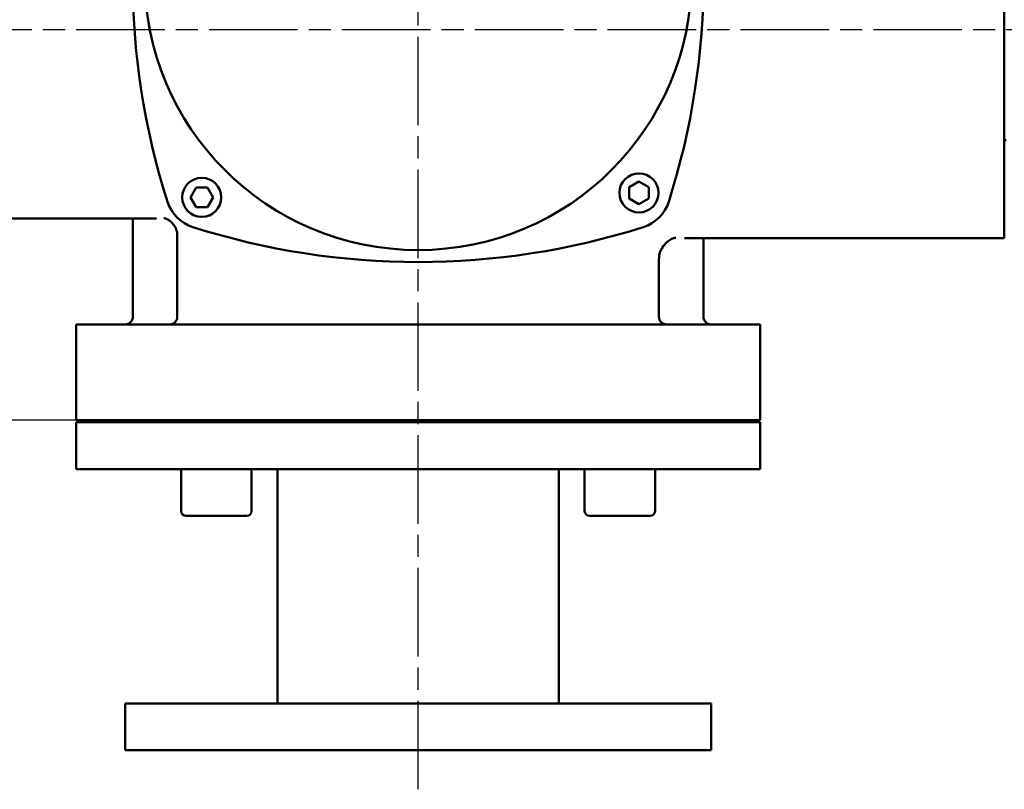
# Model space of a CAD drawing. Header units: millimetres. Extents: x -4672 to 9781, y -278 to 1426.
# Tile 5 of 28: x 424 to 676, y 607 to 804. Entities that reach past the tile are written whole.
import ezdxf

# ---------------------------------------------------------------- set-up
doc = ezdxf.new("R2010")
doc.units = ezdxf.units.MM
doc.header["$LTSCALE"] = 4
doc.linetypes.add('CHAIN', pattern=[0.7087, 0.4724, -0.0591, 0.1181, -0.0591])
for name, color, linetype, lineweight in [('Видимый контур (ГОСТ)', 7, 'Continuous', 50), ('Линия резьбы (ГОСТ)', 7, 'Continuous', 25), ('Осевая линия (ГОСТ)', 7, 'Continuous', 25), ('Размер (ГОСТ)', 7, 'Continuous', 25)]:
    doc.layers.add(name, color=color, linetype=linetype, lineweight=lineweight)
doc.styles.add('Обычный текст (ГОСТ)', font='GOST Common Italic.ttf')
doc.dimstyles.new('Обычный (ГОСТ)', dxfattribs={"dimscale": 4, "dimtxt": 3.5, "dimasz": 3.5, "dimexe": 1, "dimexo": 0, "dimgap": 0.5, "dimtad": 1, "dimtxsty": 'Обычный текст (ГОСТ)', "dimblk": 'Filled-1', "dimcen": 0.09, "dimdle": 15, "dimclrd": 256, "dimclre": 256, "dimclrt": 256, "dimazin": 2, "dimtfac": 0.714286, "dimtdec": 3, "dimtmove": 0, "dimatfit": 3, "dimfxl": 1, "dimtolj": 1, "dimlwd": 25, "dimlwe": 25, "dimarcsym": 0})

# ---------------------------------------------------------------- blocks, each defined once
blk = doc.blocks.new('Filled-1')
at = {"color": 0}
for p, q in [((0, 0), (-1, 0.143)), ((-1, 0.143), (-1, -0.143)), ((-1, 0), (0, 0)), ((-1, -0.143), (0, 0))]:
    blk.add_line(p, q, dxfattribs=at)
at = {"color": 0, "flags": 128}
blk.add_lwpolyline([(-1, -0.143), (0, 0), (-1, 0.143), (-1, -0.143)], dxfattribs=at)
at = {"color": 0}
blk.add_solid([(-1, -0.143), (0, 0), (-1, 0.143), (-1, -0.143)], dxfattribs=at)
blk = doc.blocks.new('*D11')
at = {"layer": 'Defpoints', "color": 0, "linetype": 'Continuous', "transparency": 16777216}
for p in [(310.6, 801.73), (370.6, 801.73), (438.6, 701.73)]:
    blk.add_point(p, dxfattribs=at)
at = {"layer": 'Размер (ГОСТ)', "linetype": 'Continuous', "lineweight": 25, "transparency": 16777216}
for p, q in [((370.6, 801.73), (306.6, 801.73)), ((310.6, 715.73), (310.6, 787.73)), ((438.6, 701.73), (306.6, 701.73))]:
    blk.add_line(p, q, dxfattribs=at)
at = {"layer": 'Размер (ГОСТ)', "linetype": 'Continuous', "lineweight": 25, "transparency": 16777216, "xscale": 14, "yscale": 14, "zscale": 14}
for p, rotation in [((310.6, 801.73), 90), ((310.6, 701.73), 270)]:
    blk.add_blockref('Filled-1', p, dxfattribs=dict(at, rotation=rotation))
at = {"layer": 'Размер (ГОСТ)', "linetype": 'Continuous', "lineweight": 25, "transparency": 16777216, "insert": (294.6, 739.61), "char_height": 14, "attachment_point": 1, "rotation": 90, "style": 'Обычный текст (ГОСТ)'}
blk.add_mtext('\\A1;100', dxfattribs=at)
blk = doc.blocks.new('*D14')
at = {"layer": 'Defpoints', "color": 0, "linetype": 'Continuous', "transparency": 16777216}
for p in [(235.24, 949.73), (356.1, 949.73), (438.6, 701.73)]:
    blk.add_point(p, dxfattribs=at)
at = {"layer": 'Размер (ГОСТ)', "linetype": 'Continuous', "lineweight": 25, "transparency": 16777216}
for p, q in [((356.1, 949.73), (231.24, 949.73)), ((235.24, 715.73), (235.24, 935.73)), ((438.6, 701.73), (231.24, 701.73))]:
    blk.add_line(p, q, dxfattribs=at)
at = {"layer": 'Размер (ГОСТ)', "linetype": 'Continuous', "lineweight": 25, "transparency": 16777216, "xscale": 14, "yscale": 14, "zscale": 14}
for p, rotation in [((235.24, 949.73), 90), ((235.24, 701.73), 270)]:
    blk.add_blockref('Filled-1', p, dxfattribs=dict(at, rotation=rotation))
at = {"layer": 'Размер (ГОСТ)', "linetype": 'Continuous', "lineweight": 25, "transparency": 16777216, "insert": (219.24, 809.89), "char_height": 14, "attachment_point": 1, "rotation": 90, "style": 'Обычный текст (ГОСТ)'}
blk.add_mtext('\\A1;248', dxfattribs=at)

msp = doc.modelspace()

# ---------------------------------------------------------------- linework, layer by layer
at = {"layer": 'Видимый контур (ГОСТ)'}
for p, q in [((676.103, 761.301), (676.103, 842.168)), ((676.103, 773.381), (676.603, 773.381)), ((467.854, 758.775), (469.297, 761.275)), ((469.297, 761.275), (472.184, 761.275)), ((472.184, 761.275), (473.627, 758.775)), ((580.112, 761.365), (582.612, 762.809)), ((580.112, 758.479), (580.112, 761.365)), ((582.612, 762.809), (585.112, 761.365)), ((585.112, 761.365), (585.112, 758.479)), ((676.103, 761.301), (676.103, 755.074)), ((469.297, 756.275), (467.854, 758.775)), ((473.627, 758.775), (472.184, 756.275)), ((582.612, 757.035), (580.112, 758.479)), ((585.112, 758.479), (582.612, 757.035)), ((472.184, 756.275), (469.297, 756.275)), ((459.14, 753.354), (417.169, 753.354)), ((453.103, 728.235), (453.103, 753.354)), ((676.103, 748.354), (676.103, 755.074)), ((464.484, 728.235), (464.484, 748.895)), ((594.228, 748.354), (676.103, 748.354)), ((599.103, 728.235), (599.103, 748.354)), ((587.722, 728.235), (587.722, 742.87)), ((438.603, 726.235), (613.603, 726.235)), ((438.603, 726.235), (438.603, 701.735)), ((613.603, 726.235), (613.603, 701.735)), ((438.603, 701.735), (613.603, 701.735)), ((613.603, 701.235), (438.603, 701.235)), ((438.603, 689.235), (438.603, 701.235)), ((468.484, 701.235), (468.484, 701.735)), ((480.484, 701.235), (480.484, 701.735)), ((481.103, 701.235), (481.103, 701.735)), ((571.103, 701.235), (571.103, 701.735)), ((571.722, 701.235), (571.722, 701.735)), ((583.722, 701.235), (583.722, 701.735)), ((613.603, 689.235), (613.603, 701.235)), ((613.603, 689.235), (438.603, 689.235)), ((465.484, 678.435), (465.484, 689.235)), ((483.484, 678.435), (483.484, 689.235)), ((490.103, 629.235), (490.103, 689.235)), ((562.103, 629.235), (562.103, 689.235)), ((568.722, 678.435), (568.722, 689.235)), ((586.722, 678.435), (586.722, 689.235)), ((482.284, 677.235), (466.684, 677.235)), ((585.522, 677.235), (569.922, 677.235)), ((601.103, 629.235), (451.103, 629.235)), ((451.103, 617.235), (451.103, 629.235)), ((601.103, 617.235), (601.103, 629.235)), ((601.103, 617.235), (451.103, 617.235))]:
    msp.add_line(p, q, dxfattribs=at)
for centre, radius in [((526.103, 815.285), 70), ((470.741, 758.775), 5), ((582.612, 759.922), 5)]:
    msp.add_circle(centre, radius, dxfattribs=at)
for centre, radius, start, end in [((643.029, 815.285), 190, 162.34384, 197.65616), ((409.177, 815.285), 190, 342.34384, 17.65616), ((471.508, 760.69), 10, 197.65616, 252.34384), ((580.698, 760.69), 10, 287.65616, 342.34384), ((526.103, 932.211), 190, 252.34384, 287.65616), ((451.103, 728.235), 2, 270, 0), ((462.484, 728.235), 2, 270, 0), ((589.722, 728.235), 2, 180, 270), ((601.103, 728.235), 2, 180, 270), ((466.684, 678.435), 1.2, 180, 270), ((482.284, 678.435), 1.2, 270, 0), ((569.922, 678.435), 1.2, 180, 270), ((585.522, 678.435), 1.2, 270, 0)]:
    msp.add_arc(centre, radius, start, end, dxfattribs=at)
for points, knots in [([(464.484, 748.895), (464.484, 749.434), (464.387, 749.995), (464.041, 750.996), (463.794, 751.429), (463.244, 752.178), (462.943, 752.461), (462.378, 752.912), (462.128, 753.055), (461.719, 753.266), (461.562, 753.327), (461.305, 753.418), (461.215, 753.442), (461.093, 753.472), (461.067, 753.477), (461.067, 753.477)], [0.64893706, 0.64893706, 0.64893706, 0.64893706, 0.69565171, 0.69565171, 0.74362812, 0.74362812, 0.80106493, 0.80106493, 0.869133, 0.869133, 0.94103706, 0.94103706, 1.02422556, 1.02422556, 1.11636752, 1.11636752, 1.11636752, 1.11636752]), ([(592.009, 748.451), (592.009, 748.451), (592.006, 748.451), (591.98, 748.447), (591.913, 748.436), (591.645, 748.364), (591.469, 748.315), (590.985, 748.113), (590.711, 747.987), (590.008, 747.531), (589.577, 747.209), (588.725, 746.206), (588.319, 745.578), (587.84, 744.201), (587.722, 743.522), (587.722, 742.87)], [0.09274265, 0.09274265, 0.09274265, 0.09274265, 0.1208612, 0.1208612, 0.2417224, 0.2417224, 0.34145375, 0.34145375, 0.4197497, 0.4197497, 0.49454811, 0.49454811, 0.55664542, 0.55664542, 0.60430601, 0.60430601, 0.60430601, 0.60430601])]:
    msp.add_open_spline(points, degree=3, knots=knots, dxfattribs=at)
at = {"layer": 'Линия резьбы (ГОСТ)'}
for p, q in [((469.534, 701.735), (469.534, 701.235)), ((479.434, 701.235), (479.434, 701.735)), ((572.772, 701.735), (572.772, 701.235)), ((582.672, 701.235), (582.672, 701.735))]:
    msp.add_line(p, q, dxfattribs=at)
at = {"layer": 'Осевая линия (ГОСТ)', "linetype": 'CHAIN', "ltscale": 11.993792}
for p, q in [((526.103, 607.235), (526.103, 959.735)), ((370.603, 801.735), (856.103, 801.735))]:
    msp.add_line(p, q, dxfattribs=at)

# ---------------------------------------------------------------- dimensions: what is measured, and where the dimension line sits
at = {"layer": 'Размер (ГОСТ)', "linetype": 'Continuous', "lineweight": 25}
for base, p2, angle, picture, middle in [((235.242, 949.735), (356.103, 949.735), 270, '*D14', (235.242, 825.735)), ((310.603, 801.735), (370.603, 801.735), 90, '*D11', (310.603, 751.735))]:
    dim = msp.add_linear_dim(base=base, p1=(438.603, 701.735), p2=p2, angle=angle, dimstyle='Обычный (ГОСТ)', override={"dimgap": 0.5, "dimdec": 2, "dimtol": 0, "dimlim": 0, "dimtp": 0, "dimtm": 0, "dimtdec": 3, "dimtofl": 0, "dimatfit": 1}, dxfattribs=at)
    dim.commit()
    dim.dimension.update_dxf_attribs({"geometry": picture, "text_midpoint": middle, "dimtype": 160})

doc.saveas('drawing.dxf')
